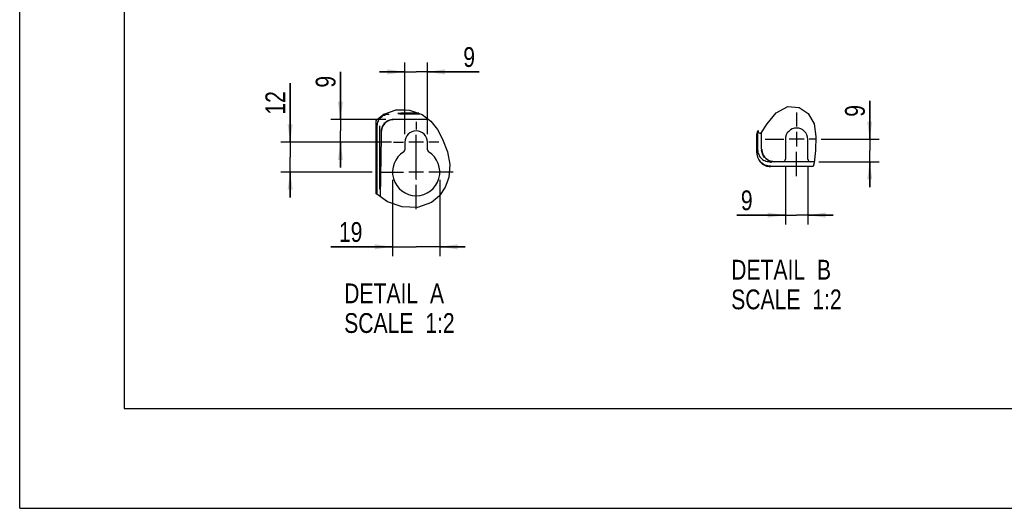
# Model space of a CAD drawing. Header units: inches. Extents: x 0 to 117, y 0 to 83.
# Tile 1 of 73: x 0 to 39, y 0 to 19. Entities that reach past the tile are written whole.
import ezdxf

# ---------------------------------------------------------------- set-up
doc = ezdxf.new("R2010")
doc.units = ezdxf.units.IN
doc.header["$LTSCALE"] = 6.431102
doc.header["$MEASUREMENT"] = 0
doc.linetypes.add('CENTER', pattern=[0.6, 0.375, -0.075, 0.075, -0.075])
doc.layers.get('0').update_dxf_attribs({"linetype": 'CONTINUOUS'})
doc.layers.add('DEFAULT_1', color=7, linetype='CENTER')
doc.styles.get("Standard").update_dxf_attribs({"font": 'txt', "width": 0.8})
doc.dimstyles.new('DIMSTYLE_3', dxfattribs={"dimtxt": 0.78125, "dimasz": 0.7, "dimexe": 0.18, "dimexo": 0.0625, "dimgap": 0.09, "dimtad": 1, "dimdec": 1, "dimlfac": 0.4, "dimzin": 4, "dimdsep": 46, "dimtxsty": 'STANDARD', "dimblk": '_FILLED', "dimblk1": '_FILLED', "dimblk2": '_FILLED', "dimcen": 0.09, "dimadec": 0, "dimazin": 0, "dimtfac": 1, "dimtdec": 1, "dimtofl": 0, "dimtmove": 0, "dimatfit": 3, "dimldrblk": '_FILLED', "dimfxl": 1, "dimtolj": 1, "dimtzin": 4, "dimarcsym": 0})
doc.dimstyles.new('DIMSTYLE_4', dxfattribs={"dimtxt": 0.78125, "dimasz": 0.7, "dimexe": 0.18, "dimexo": 0.0625, "dimgap": 0.09, "dimtad": 1, "dimdec": 0, "dimlfac": 0.4, "dimzin": 4, "dimdsep": 46, "dimtxsty": 'STANDARD', "dimblk": '_FILLED', "dimblk1": '_FILLED', "dimblk2": '_FILLED', "dimcen": 0.09, "dimadec": 0, "dimazin": 0, "dimtfac": 1, "dimtdec": 0, "dimtofl": 0, "dimtmove": 0, "dimatfit": 3, "dimldrblk": '_FILLED', "dimfxl": 1, "dimtolj": 1, "dimtzin": 4, "dimarcsym": 0})

# ---------------------------------------------------------------- blocks, each defined once
blk = doc.blocks.new('_FILLED')
at = {"color": 0, "linetype": 'BYBLOCK'}
blk.add_solid([(0, 0), (-1, 0.143), (-1, -0.143)], dxfattribs=at)
blk = doc.blocks.new('*D5')
at = {"color": 7, "linetype": 'CONTINUOUS'}
for p, q in [((33.596, 14.574), (33.596, 16.088)), ((33.596, 16.088), (33.596, 14.131)), ((31.68, 14.574), (33.971, 14.574)), ((33.596, 12.688), (33.596, 14.131)), ((31.586, 13.688), (33.971, 13.688)), ((33.596, 13.688), (33.596, 12.688))]:
    blk.add_line(p, q, dxfattribs=at)
at = {"color": 7, "linetype": 'CONTINUOUS', "xscale": 0.7, "yscale": 0.7, "zscale": 0.7}
for p, rotation in [((33.596, 14.574), 270), ((33.596, 13.688), 90)]:
    blk.add_blockref('_FILLED', p, dxfattribs=dict(at, rotation=rotation))
at = {"color": 7, "linetype": 'CONTINUOUS', "insert": (32.619, 15.463), "char_height": 0.781, "width": 0.625, "attachment_point": 1, "rotation": 90, "line_spacing_factor": 0.9}
blk.add_mtext('9', dxfattribs=at)
blk = doc.blocks.new('*D6')
at = {"color": 7, "linetype": 'CONTINUOUS'}
for p, q in [((30.264, 13.474), (30.264, 11.203)), ((31.15, 13.474), (31.15, 11.203)), ((30.264, 11.578), (28.343, 11.578)), ((28.343, 11.578), (30.707, 11.578)), ((32.15, 11.578), (30.707, 11.578)), ((31.15, 11.578), (32.15, 11.578))]:
    blk.add_line(p, q, dxfattribs=at)
at = {"color": 7, "linetype": 'CONTINUOUS', "xscale": 0.7, "yscale": 0.7, "zscale": 0.7}
blk.add_blockref('_FILLED', (30.264, 11.578), dxfattribs=at)
at = {"color": 7, "linetype": 'CONTINUOUS', "xscale": 0.7, "yscale": 0.7, "zscale": 0.7, "rotation": 180}
blk.add_blockref('_FILLED', (31.15, 11.578), dxfattribs=at)
at = {"color": 7, "linetype": 'CONTINUOUS', "insert": (28.968, 12.554), "char_height": 0.781, "width": 0.625, "attachment_point": 3, "line_spacing_factor": 0.9}
blk.add_mtext('9', dxfattribs=at)
blk = doc.blocks.new('*D7')
at = {"color": 7, "linetype": 'CONTINUOUS'}
for p, q in [((10.69, 14.46), (10.69, 16.795)), ((10.69, 16.795), (10.69, 13.869)), ((14.204, 14.46), (10.315, 14.46)), ((10.69, 12.279), (10.69, 13.869)), ((13.93, 13.279), (10.315, 13.279)), ((10.69, 13.279), (10.69, 12.279))]:
    blk.add_line(p, q, dxfattribs=at)
at = {"color": 7, "linetype": 'CONTINUOUS', "xscale": 0.7, "yscale": 0.7, "zscale": 0.7}
for p, rotation in [((10.69, 14.46), 270), ((10.69, 13.279), 90)]:
    blk.add_blockref('_FILLED', p, dxfattribs=dict(at, rotation=rotation))
at = {"color": 7, "linetype": 'CONTINUOUS', "insert": (9.713, 15.545), "char_height": 0.7812, "width": 1.25, "attachment_point": 1, "rotation": 90, "line_spacing_factor": 0.9}
blk.add_mtext('12', dxfattribs=at)
blk = doc.blocks.new('*D8')
at = {"color": 7, "linetype": 'CONTINUOUS'}
for p, q in [((12.677, 15.357), (12.677, 17.239)), ((12.677, 17.239), (12.677, 14.908)), ((14.465, 15.357), (12.302, 15.357)), ((12.677, 13.46), (12.677, 14.908)), ((14.697, 14.46), (12.302, 14.46)), ((12.677, 14.46), (12.677, 13.46))]:
    blk.add_line(p, q, dxfattribs=at)
at = {"color": 7, "linetype": 'CONTINUOUS', "xscale": 0.7, "yscale": 0.7, "zscale": 0.7}
for p, rotation in [((12.677, 15.357), 270), ((12.677, 14.46), 90)]:
    blk.add_blockref('_FILLED', p, dxfattribs=dict(at, rotation=rotation))
at = {"color": 7, "linetype": 'CONTINUOUS', "insert": (11.7, 16.614), "char_height": 0.781, "width": 0.625, "attachment_point": 1, "rotation": 90, "line_spacing_factor": 0.9}
blk.add_mtext('9', dxfattribs=at)
blk = doc.blocks.new('*D9')
at = {"color": 7, "linetype": 'CONTINUOUS'}
for p, q in [((14.735, 12.966), (14.735, 9.951)), ((16.605, 12.966), (16.605, 9.951)), ((14.735, 10.326), (12.296, 10.326)), ((12.296, 10.326), (15.67, 10.326)), ((17.605, 10.326), (15.67, 10.326)), ((16.605, 10.326), (17.605, 10.326))]:
    blk.add_line(p, q, dxfattribs=at)
at = {"color": 7, "linetype": 'CONTINUOUS', "xscale": 0.7, "yscale": 0.7, "zscale": 0.7}
blk.add_blockref('_FILLED', (14.735, 10.326), dxfattribs=at)
at = {"color": 7, "linetype": 'CONTINUOUS', "xscale": 0.7, "yscale": 0.7, "zscale": 0.7, "rotation": 180}
blk.add_blockref('_FILLED', (16.605, 10.326), dxfattribs=at)
at = {"color": 7, "linetype": 'CONTINUOUS', "insert": (13.546, 11.302), "char_height": 0.7812, "width": 1.25, "attachment_point": 3, "line_spacing_factor": 0.9}
blk.add_mtext('19', dxfattribs=at)
blk = doc.blocks.new('*D10')
at = {"color": 7, "linetype": 'CONTINUOUS'}
for p, q in [((15.227, 14.772), (15.227, 17.611)), ((16.113, 14.772), (16.113, 17.611)), ((15.227, 17.236), (14.227, 17.236)), ((14.227, 17.236), (15.67, 17.236)), ((18.157, 17.236), (15.67, 17.236)), ((16.113, 17.236), (18.157, 17.236))]:
    blk.add_line(p, q, dxfattribs=at)
at = {"color": 7, "linetype": 'CONTINUOUS', "xscale": 0.7, "yscale": 0.7, "zscale": 0.7}
blk.add_blockref('_FILLED', (15.227, 17.236), dxfattribs=at)
at = {"color": 7, "linetype": 'CONTINUOUS', "xscale": 0.7, "yscale": 0.7, "zscale": 0.7, "rotation": 180}
blk.add_blockref('_FILLED', (16.113, 17.236), dxfattribs=at)
at = {"color": 7, "linetype": 'CONTINUOUS', "insert": (17.532, 18.212), "char_height": 0.781, "width": 0.625, "attachment_point": 1, "line_spacing_factor": 0.9}
blk.add_mtext('9', dxfattribs=at)

msp = doc.modelspace()

# ---------------------------------------------------------------- linework, layer by layer
at = {"color": 7, "linetype": 'CONTINUOUS'}
for p, q in [((0, 0), (0, 82.677)), ((4.134, 78.74), (4.134, 3.937)), ((14.147, 15.366), (14.393, 15.57)), ((14.405, 15.574), (14.262, 15.42)), ((14.393, 15.57), (14.876, 15.737)), ((15.092, 15.729), (14.853, 15.729)), ((14.876, 15.737), (15.411, 15.727)), ((14.95, 15.591), (14.95, 15.591)), ((15.084, 15.724), (15.082, 15.724)), ((15.237, 15.603), (15.143, 15.601)), ((15.343, 15.603), (15.237, 15.603)), ((15.288, 15.579), (15.396, 15.579)), ((15.453, 15.604), (15.343, 15.603)), ((15.396, 15.579), (15.505, 15.579)), ((15.411, 15.727), (15.909, 15.552)), ((15.56, 15.603), (15.453, 15.604)), ((15.505, 15.579), (15.611, 15.58)), ((15.611, 15.58), (15.706, 15.581)), ((29.543, 15.181), (29.892, 15.624)), ((29.892, 15.624), (30.358, 15.874)), ((30.358, 15.874), (30.803, 15.827)), ((30.803, 15.827), (31.158, 15.587)), ((31.158, 15.587), (31.394, 15.182)), ((14.095, 15.298), (14.147, 15.366)), ((14.095, 12.421), (14.095, 15.298)), ((14.174, 15.371), (14.174, 15.389)), ((16.163, 15.357), (14.777, 15.357)), ((15.909, 15.552), (16.244, 15.294)), ((16.244, 15.294), (16.508, 14.96)), ((29.287, 14.805), (29.543, 15.181)), ((31.394, 15.182), (31.472, 14.688)), ((14.134, 15.097), (14.137, 15.147)), ((14.228, 12.597), (14.232, 15.103)), ((14.285, 14.794), (14.284, 14.727)), ((14.285, 14.861), (14.285, 14.794)), ((16.508, 14.96), (16.716, 14.577)), ((29.139, 14.757), (29.169, 14.909)), ((29.165, 14.89), (29.166, 14.161)), ((29.169, 14.909), (29.184, 14.917)), ((29.184, 14.917), (29.184, 14.895)), ((29.184, 14.895), (29.184, 14.869)), ((29.184, 14.869), (29.184, 14.842)), ((29.184, 14.842), (29.287, 14.805)), ((29.321, 14.343), (29.313, 14.842)), ((30.707, 14.867), (30.707, 14.282)), ((14.283, 14.666), (14.243, 12.309)), ((14.284, 14.727), (14.283, 14.664)), ((15.227, 14.46), (15.227, 14.159)), ((15.963, 14.46), (15.378, 14.46)), ((15.67, 14.74), (15.67, 14.752)), ((16.113, 14.16), (16.113, 14.46)), ((16.716, 14.577), (16.906, 14.084)), ((29.132, 14.707), (29.139, 14.757)), ((29.132, 14.037), (29.132, 14.707)), ((30.264, 14.574), (30.264, 13.787)), ((31, 14.574), (30.415, 14.574)), ((31.15, 13.787), (31.15, 14.574)), ((31.472, 14.688), (31.456, 14.134)), ((16.906, 14.084), (17.001, 13.576)), ((29.322, 14.276), (29.321, 14.343)), ((29.322, 14.178), (29.322, 14.276)), ((29.323, 14.155), (29.323, 14.156)), ((29.323, 14.152), (29.323, 14.153)), ((29.323, 14.149), (29.323, 14.15)), ((29.323, 14.146), (29.323, 14.148)), ((29.324, 14.144), (29.323, 14.145)), ((29.329, 14.181), (29.332, 14.129)), ((31.456, 14.134), (31.403, 13.649)), ((29.633, 13.678), (29.675, 13.671)), ((29.814, 13.688), (29.639, 13.688)), ((29.675, 13.671), (29.719, 13.669)), ((29.765, 13.691), (29.822, 13.688)), ((31.407, 13.688), (29.822, 13.688)), ((31.403, 13.649), (31.359, 13.496)), ((15.963, 13.279), (15.378, 13.279)), ((17.001, 13.576), (16.964, 13.069)), ((31.359, 13.496), (29.674, 13.496)), ((15.67, 12.998), (15.67, 12.987)), ((16.964, 13.069), (16.821, 12.682)), ((16.821, 12.682), (16.586, 12.34)), ((14.112, 12.401), (14.095, 12.421)), ((14.535, 12.103), (14.112, 12.401)), ((15.116, 11.9), (14.535, 12.103)), ((16.273, 12.076), (15.721, 11.883)), ((16.586, 12.34), (16.273, 12.076)), ((15.721, 11.883), (15.116, 11.9)), ((4.134, 3.937), (112.795, 3.937)), ((0, 0), (116.929, 0))]:
    msp.add_line(p, q, dxfattribs=at)
for points in [[(14.463, 15.548), (14.511, 15.56), (14.559, 15.568), (14.607, 15.57)], [(15.143, 15.601), (15.1, 15.6), (15.063, 15.599), (15.03, 15.598), (15.002, 15.597), (14.98, 15.596), (14.964, 15.594), (14.954, 15.593), (14.95, 15.591)], [(14.95, 15.591), (14.954, 15.59), (14.964, 15.588), (14.98, 15.587), (15.002, 15.586), (15.031, 15.584), (15.063, 15.583), (15.101, 15.582), (15.143, 15.581), (15.188, 15.58), (15.288, 15.579)], [(15.181, 15.722), (15.146, 15.722), (15.131, 15.722), (15.118, 15.722), (15.105, 15.722), (15.095, 15.723), (15.088, 15.723), (15.084, 15.724)], [(15.104, 15.733), (15.102, 15.732), (15.098, 15.73), (15.094, 15.729), (15.092, 15.729), (15.092, 15.729)], [(15.773, 15.6), (15.748, 15.6), (15.706, 15.601), (15.66, 15.602), (15.56, 15.603)], [(15.706, 15.581), (15.748, 15.582), (15.786, 15.583), (15.817, 15.584)], [(14.137, 15.147), (14.145, 15.197), (14.158, 15.245)], [(14.158, 15.245), (14.176, 15.291), (14.199, 15.335), (14.226, 15.377)], [(14.173, 15.335), (14.173, 15.34), (14.173, 15.346), (14.173, 15.353), (14.174, 15.371)], [(14.226, 15.377), (14.256, 15.414), (14.262, 15.42)], [(14.262, 15.42), (14.29, 15.448), (14.328, 15.479), (14.37, 15.507)], [(14.291, 15.486), (14.289, 15.478), (14.277, 15.437), (14.277, 15.435)], [(14.448, 15.216), (14.417, 15.184), (14.388, 15.149), (14.364, 15.112), (14.342, 15.073), (14.324, 15.032), (14.31, 14.99), (14.3, 14.946), (14.294, 14.902), (14.292, 14.857)], [(14.37, 15.507), (14.416, 15.53), (14.463, 15.548)], [(14.777, 15.357), (14.725, 15.354), (14.674, 15.346), (14.624, 15.332), (14.575, 15.313), (14.529, 15.29), (14.486, 15.261), (14.446, 15.228), (14.409, 15.191), (14.377, 15.151)], [(14.784, 15.349), (14.743, 15.347), (14.702, 15.342), (14.662, 15.334), (14.623, 15.322), (14.584, 15.307), (14.547, 15.288), (14.512, 15.267), (14.479, 15.243), (14.448, 15.216)], [(14.129, 12.389), (14.13, 12.452), (14.134, 15.097)], [(14.286, 14.892), (14.286, 14.889), (14.286, 14.886), (14.285, 14.883), (14.285, 14.88), (14.285, 14.877), (14.285, 14.874), (14.285, 14.871), (14.285, 14.868), (14.285, 14.865)], [(14.377, 15.151), (14.36, 15.125), (14.344, 15.098), (14.33, 15.071), (14.318, 15.042), (14.308, 15.013), (14.3, 14.984), (14.293, 14.953), (14.289, 14.923), (14.286, 14.892)], [(29.132, 14.036), (29.135, 13.979), (29.145, 13.923), (29.16, 13.868), (29.181, 13.814), (29.207, 13.763)], [(29.217, 13.779), (29.192, 13.83), (29.171, 13.883), (29.157, 13.937), (29.148, 13.993), (29.145, 14.05)], [(29.166, 14.161), (29.169, 14.111), (29.177, 14.062), (29.19, 14.015), (29.208, 13.969), (29.23, 13.924), (29.257, 13.883), (29.288, 13.845), (29.324, 13.81), (29.362, 13.779), (29.403, 13.752), (29.448, 13.729), (29.494, 13.711), (29.541, 13.699), (29.589, 13.691), (29.639, 13.688)], [(29.322, 14.178), (29.322, 14.175), (29.322, 14.172), (29.322, 14.169), (29.322, 14.167), (29.322, 14.164), (29.323, 14.161), (29.323, 14.159), (29.323, 14.156)], [(29.356, 14), (29.341, 14.047), (29.33, 14.095), (29.324, 14.144)], [(29.332, 14.129), (29.34, 14.078), (29.353, 14.028)], [(29.353, 14.028), (29.372, 13.98), (29.395, 13.935), (29.423, 13.891), (29.456, 13.851), (29.492, 13.815), (29.532, 13.782), (29.575, 13.754), (29.621, 13.731), (29.669, 13.713)], [(29.207, 13.763), (29.239, 13.714), (29.276, 13.67), (29.317, 13.63), (29.363, 13.594), (29.413, 13.563), (29.468, 13.537), (29.523, 13.518), (29.576, 13.505), (29.627, 13.498), (29.677, 13.496)], [(29.686, 13.509), (29.63, 13.512), (29.574, 13.52), (29.519, 13.535), (29.466, 13.555), (29.416, 13.581), (29.368, 13.612), (29.324, 13.648), (29.284, 13.688), (29.248, 13.732), (29.217, 13.779)], [(29.765, 13.691), (29.717, 13.698), (29.669, 13.71), (29.623, 13.727), (29.579, 13.748), (29.537, 13.774), (29.498, 13.803), (29.462, 13.837), (29.43, 13.873), (29.401, 13.913), (29.377, 13.956), (29.356, 14)], [(29.669, 13.713), (29.719, 13.699), (29.77, 13.691)]]:
    msp.add_lwpolyline(points, dxfattribs=at)
for centre, radius, start, end in [((15.67, 14.46), 0.443, 0, 180), ((30.707, 14.574), 0.443, 0, 180), ((15.67, 13.279), 0.935, 121.5881, 58.4119), ((15.129, 14.159), 0.0984, 301.5881, 360), ((16.212, 14.159), 0.0984, 179.603, 238.4119), ((30.166, 13.787), 0.0984, 270, 360), ((31.249, 13.787), 0.0984, 180, 270)]:
    msp.add_arc(centre, radius, start, end, dxfattribs=at)
at = {"layer": 'DEFAULT_1', "color": 7, "linetype": 'CENTER'}
for p, q in [((30.707, 15.631), (30.707, 15.074)), ((15.67, 15.259), (15.67, 14.96)), ((14.771, 14.46), (15.17, 14.46)), ((15.67, 12.998), (15.67, 14.74)), ((16.564, 14.46), (16.17, 14.46)), ((29.466, 14.574), (30.207, 14.574)), ((31.46, 14.574), (31.207, 14.574)), ((30.707, 13.113), (30.707, 14.074)), ((14.209, 13.279), (15.17, 13.279)), ((17.132, 13.279), (16.17, 13.279)), ((15.67, 11.817), (15.67, 12.779))]:
    msp.add_line(p, q, dxfattribs=at)

# ---------------------------------------------------------------- texts
at = {"color": 7, "linetype": 'CONTINUOUS', "char_height": 0.7812, "width": 6.25, "attachment_point": 1, "line_spacing_factor": 0.9}
for s, insert in [('DETAIL  B\\PSCALE  1:2', (28.12, 9.813)), ('DETAIL  A\\PSCALE  1:2', (12.824, 8.879))]:
    msp.add_mtext(s, dxfattribs=dict(at, insert=insert))

# ---------------------------------------------------------------- dimensions: what is measured, and where the dimension line sits
at = {"color": 7, "linetype": 'CONTINUOUS'}
for base, p1, p2, angle, dimstyle, picture, middle in [((15.227, 17.236), (16.113, 14.772), (15.227, 14.772), 180, 'DIMSTYLE_3', '*D10', (17.845, 17.821)), ((12.677, 15.357), (14.697, 14.46), (14.465, 15.357), 90, 'DIMSTYLE_4', '*D8', (12.091, 16.926)), ((10.69, 14.46), (13.93, 13.279), (14.204, 14.46), 90, 'DIMSTYLE_3', '*D7', (10.104, 16.17)), ((33.596, 13.688), (31.68, 14.574), (31.586, 13.688), 270, 'DIMSTYLE_3', '*D5', (33.01, 15.775))]:
    dim = msp.add_linear_dim(base=base, p1=p1, p2=p2, angle=angle, dimstyle=dimstyle, dxfattribs=at)
    dim.commit()
    dim.dimension.update_dxf_attribs({"geometry": picture, "text_midpoint": middle, "dimtype": 160})
for base, p1, p2, picture, middle in [((31.15, 11.578), (30.264, 13.474), (31.15, 13.474), '*D6', (28.03, 12.164)), ((16.605, 10.326), (14.735, 12.966), (16.605, 12.966), '*D9', (11.671, 10.912))]:
    dim = msp.add_linear_dim(base=base, p1=p1, p2=p2, dimstyle='DIMSTYLE_3', dxfattribs=at)
    dim.commit()
    dim.dimension.update_dxf_attribs({"geometry": picture, "text_midpoint": middle, "dimtype": 160})

doc.saveas('drawing.dxf')
